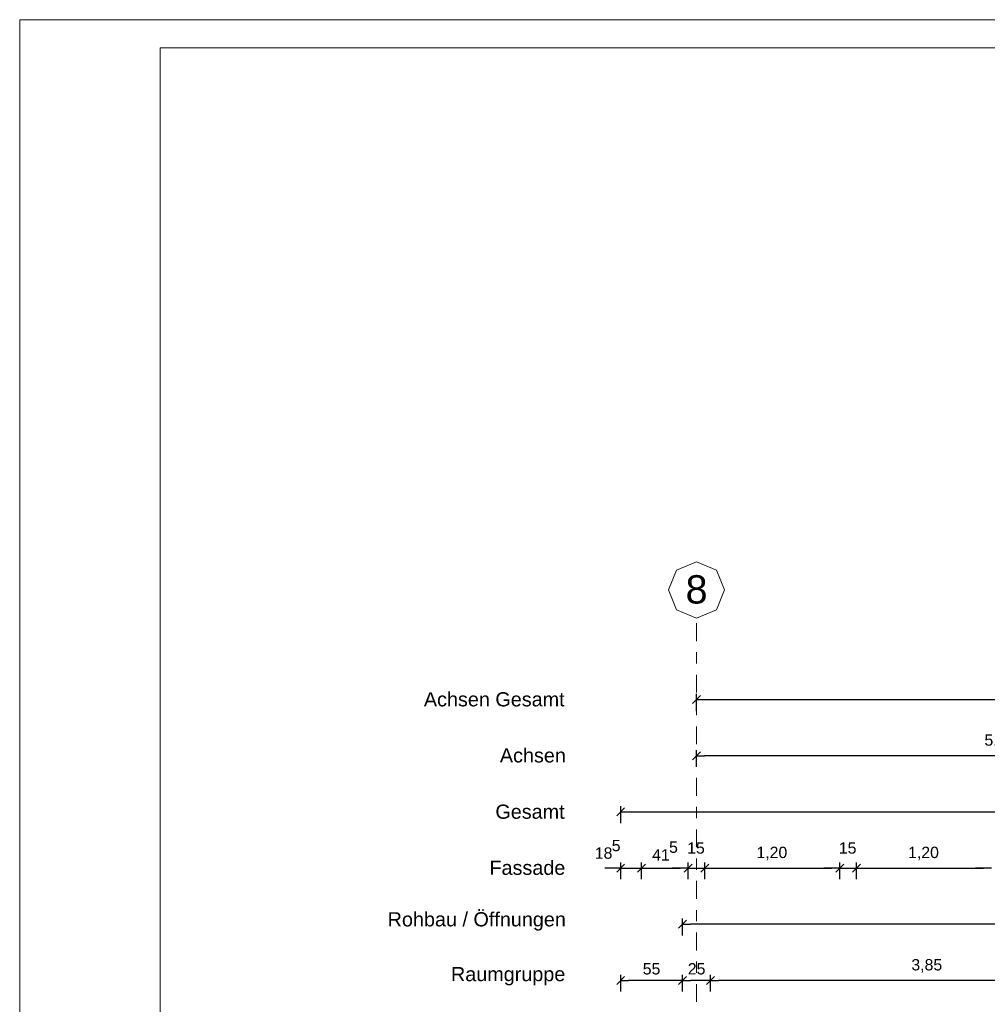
# Model space of a CAD drawing. Header units: metres. Extents: x -45.2 to 14.3, y -31.8 to 10.2.
# Tile 46 of 141: x -45.2 to -36.6, y 1.5 to 10.2. Entities that reach past the tile are written whole.
import ezdxf

# ---------------------------------------------------------------- set-up
doc = ezdxf.new("R2010")
doc.units = ezdxf.units.M
doc.header["$LTSCALE"] = 0.05
doc.linetypes.add('Achsen 01', pattern=[5.291531, 3.175, -1.058062, 0.352704, -0.705764])
doc.layers.get('0').update_dxf_attribs({"lineweight": 25})
doc.layers.add('AV1-Achsen', color=1, linetype='Achsen 01', lineweight=18, true_color=0xff0000)
for name, color, linetype, lineweight in [('AV1-Planrahmen', 7, 'Continuous', 9), ('Bemaßung-Bemaßung', 7, 'Continuous', 9), ('Keine', 7, 'Continuous', 9)]:
    doc.layers.add(name, color=color, linetype=linetype, lineweight=lineweight)
doc.styles.add('Arial', font='arial.ttf')

# ---------------------------------------------------------------- blocks, each defined once
blk = doc.blocks.new('Group')
at = {"layer": 'AV1-Planrahmen', "color": 7, "flags": 128}
for points in [[(-0.5945, -0.4205), (-0.5945, 0.4205), (0.5945, 0.4205), (0.5945, -0.4205)], [(-0.5695, -0.4155), (-0.5695, 0.4155), (0.4045, 0.4155), (0.4045, -0.4155)]]:
    blk.add_lwpolyline(points, close=True, dxfattribs=at)

msp = doc.modelspace()

# ---------------------------------------------------------------- linework, layer by layer
at = {"color": 0, "linetype": 'Continuous', "lineweight": 15}
for p, q in [((-39.1854, 4.1396), (-39.1146, 4.2104)), ((-39.1854, 3.6396), (-39.1146, 3.7104)), ((-39.8604, 3.1396), (-39.7896, 3.2104)), ((-39.7896, 2.7104), (-39.8604, 2.6396)), ((-39.6754, 2.6396), (-39.6046, 2.7104)), ((-39.6754, 2.6396), (-39.6046, 2.7104)), ((-39.1896, 2.7104), (-39.2604, 2.6396)), ((-39.1896, 2.7104), (-39.2604, 2.6396)), ((-39.1104, 2.6396), (-39.0396, 2.7104)), ((-39.1104, 2.6396), (-39.0396, 2.7104)), ((-37.8396, 2.7104), (-37.9104, 2.6396)), ((-37.8396, 2.7104), (-37.9104, 2.6396)), ((-37.7604, 2.6396), (-37.6896, 2.7104)), ((-37.7604, 2.6396), (-37.6896, 2.7104)), ((-39.3104, 2.1396), (-39.2396, 2.2104)), ((-39.8604, 1.6396), (-39.7896, 1.7104)), ((-39.2396, 1.7104), (-39.3104, 1.6396)), ((-39.3104, 1.6396), (-39.2396, 1.7104)), ((-38.9896, 1.7104), (-39.0604, 1.6396)), ((-39.0604, 1.6396), (-38.9896, 1.7104))]:
    msp.add_line(p, q, dxfattribs=at)
at = {"color": 0, "linetype": 'ByBlock', "lineweight": -2}
for p, q in [((-39.15, 4.175), (-39.0793, 4.175)), ((-39.15, 3.675), (-39.0793, 3.675)), ((-39.825, 3.175), (-39.7543, 3.175)), ((-39.825, 2.675), (-39.8957, 2.675)), ((-39.64, 2.675), (-39.5693, 2.675)), ((-39.64, 2.675), (-39.5693, 2.675)), ((-39.225, 2.675), (-39.2957, 2.675)), ((-39.225, 2.675), (-39.2957, 2.675)), ((-39.075, 2.675), (-39.0043, 2.675)), ((-39.075, 2.675), (-39.0043, 2.675)), ((-37.875, 2.675), (-37.9457, 2.675)), ((-37.875, 2.675), (-37.9457, 2.675)), ((-37.725, 2.675), (-37.6543, 2.675)), ((-37.725, 2.675), (-37.6543, 2.675)), ((-36.525, 2.675), (-36.5957, 2.675)), ((-36.525, 2.675), (-36.5957, 2.675)), ((-39.275, 2.175), (-39.2043, 2.175)), ((-39.825, 1.675), (-39.7543, 1.675)), ((-39.275, 1.675), (-39.3457, 1.675)), ((-39.275, 1.675), (-39.2043, 1.675)), ((-39.025, 1.675), (-39.0957, 1.675)), ((-39.025, 1.675), (-38.9543, 1.675))]:
    msp.add_line(p, q, dxfattribs=at)
at = {"layer": 'AV1-Achsen'}
msp.add_line((-39.15, -26.5), (-39.15, 4.9), dxfattribs=at)
at = {"layer": 'AV1-Achsen', "linetype": 'Continuous'}
msp.add_lwpolyline([(-39.15, 5.4), (-38.9732, 5.3268), (-38.9, 5.15), (-38.9732, 4.9732), (-39.15, 4.9), (-39.3268, 4.9732), (-39.4, 5.15), (-39.3268, 5.3268)], close=True, dxfattribs=at)
at = {"layer": 'Bemaßung-Bemaßung', "color": 0, "lineweight": -2}
for p, q in [((-39.15, 4.075), (-39.15, 4.225)), ((-39.0793, 4.175), (-0.0707, 4.175)), ((-39.15, 3.575), (-39.15, 3.725)), ((-33.8207, 3.675), (-39.0793, 3.675)), ((-39.825, 3.075), (-39.825, 3.225)), ((-39.7543, 3.175), (0.6043, 3.175)), ((-39.275, 2.075), (-39.275, 2.225)), ((-18.8457, 2.175), (-39.2043, 2.175)), ((-39.825, 1.575), (-39.825, 1.725)), ((-39.3457, 1.675), (-39.7543, 1.675)), ((-39.275, 1.575), (-39.275, 1.725)), ((-39.275, 1.575), (-39.275, 1.725)), ((-39.0957, 1.675), (-39.2043, 1.675)), ((-39.025, 1.575), (-39.025, 1.725)), ((-39.025, 1.575), (-39.025, 1.725)), ((-35.2457, 1.675), (-38.9543, 1.675))]:
    msp.add_line(p, q, dxfattribs=at)
at = {"layer": 'Bemaßung-Bemaßung', "color": 0, "linetype": 'Continuous', "lineweight": -2}
for p, q in [((-39.825, 2.575), (-39.825, 2.725)), ((-39.64, 2.575), (-39.64, 2.725)), ((-39.64, 2.575), (-39.64, 2.725)), ((-39.225, 2.575), (-39.225, 2.725)), ((-39.225, 2.575), (-39.225, 2.725)), ((-39.075, 2.575), (-39.075, 2.725)), ((-39.075, 2.575), (-39.075, 2.725)), ((-37.875, 2.575), (-37.875, 2.725)), ((-37.875, 2.575), (-37.875, 2.725)), ((-37.725, 2.575), (-37.725, 2.725)), ((-37.725, 2.575), (-37.725, 2.725)), ((-39.8957, 2.675), (-39.9664, 2.675)), ((-39.825, 2.675), (-39.64, 2.675)), ((-39.5693, 2.675), (-39.2957, 2.675)), ((-39.5693, 2.675), (-39.4986, 2.675)), ((-39.2957, 2.675), (-39.3664, 2.675)), ((-39.225, 2.675), (-39.075, 2.675)), ((-39.0043, 2.675), (-37.9457, 2.675)), ((-39.0043, 2.675), (-38.9336, 2.675)), ((-37.9457, 2.675), (-38.0164, 2.675)), ((-37.875, 2.675), (-37.725, 2.675)), ((-37.6543, 2.675), (-36.5957, 2.675)), ((-37.6543, 2.675), (-37.5836, 2.675)), ((-36.5957, 2.675), (-36.6664, 2.675))]:
    msp.add_line(p, q, dxfattribs=at)
at = {"layer": 'Defpoints', "color": 0, "lineweight": 0}
for p, q in [((-39.15, 3.675), (-39.15, 3.675)), ((-39.64, 2.675), (-39.64, 2.675)), ((-39.225, 2.675), (-39.225, 2.675)), ((-39.075, 2.675), (-39.075, 2.675)), ((-37.875, 2.675), (-37.875, 2.675)), ((-37.725, 2.675), (-37.725, 2.675)), ((-39.275, 2.175), (-39.275, 2.175)), ((-39.825, 1.675), (-39.825, 1.675)), ((-39.275, 1.675), (-39.275, 1.675)), ((-39.025, 1.675), (-39.025, 1.675))]:
    msp.add_line(p, q, dxfattribs=at)

# ---------------------------------------------------------------- block references
at = {"layer": 'Keine', "color": 7, "transparency": 33554687, "xscale": 50, "yscale": 50, "zscale": 50}
msp.add_blockref('Group', (-15.45, -10.8), dxfattribs=at)

# ---------------------------------------------------------------- texts
at = {"layer": 'AV1-Achsen', "insert": (-39.2474, 5.0255), "char_height": 0.2522, "attachment_point": 7, "style": 'Arial'}
msp.add_mtext('8', dxfattribs=at)
at = {"layer": 'Bemaßung-Bemaßung', "color": 1, "true_color": 0xff0000, "char_height": 0.12609, "attachment_point": 7, "style": 'Arial'}
for s, insert in [('Achsen Gesamt', (-41.5769, 4.112)), ('Achsen', (-40.9004, 3.613))]:
    msp.add_mtext(s, dxfattribs=dict(at, insert=insert))
at = {"layer": 'Bemaßung-Bemaßung', "color": 0, "attachment_point": 7, "style": 'Arial'}
for s, insert, char_height in [('5,40', (-36.5867, 3.7452), 0.10087), ('5', (-39.9046, 2.8236), 0.1009), ('5', (-39.3943, 2.8092), 0.1009), ('15', (-39.2332, 2.8019), 0.10087), ('15', (-37.8832, 2.8019), 0.10087), ('18', (-40.0555, 2.7564), 0.10087), ('41', (-39.5452, 2.742), 0.10087), ('1,20', (-38.6164, 2.7452), 0.10087), ('1,20', (-37.2664, 2.7452), 0.10087), ('55', (-39.6285, 1.7267), 0.10087), ('25', (-39.2276, 1.7269), 0.10087), ('3,85', (-37.2373, 1.7452), 0.10087)]:
    msp.add_mtext(s, dxfattribs=dict(at, insert=insert, char_height=char_height))
at = {"layer": 'Bemaßung-Bemaßung', "char_height": 0.12609, "attachment_point": 7, "style": 'Arial'}
for s, insert in [('Gesamt', (-40.9404, 3.112)), ('Fassade', (-40.9933, 2.613)), ('Rohbau / Öffnungen', (-41.8994, 2.1178)), ('Raumgruppe', (-41.336, 1.6305))]:
    msp.add_mtext(s, dxfattribs=dict(at, insert=insert))

doc.saveas('drawing.dxf')
